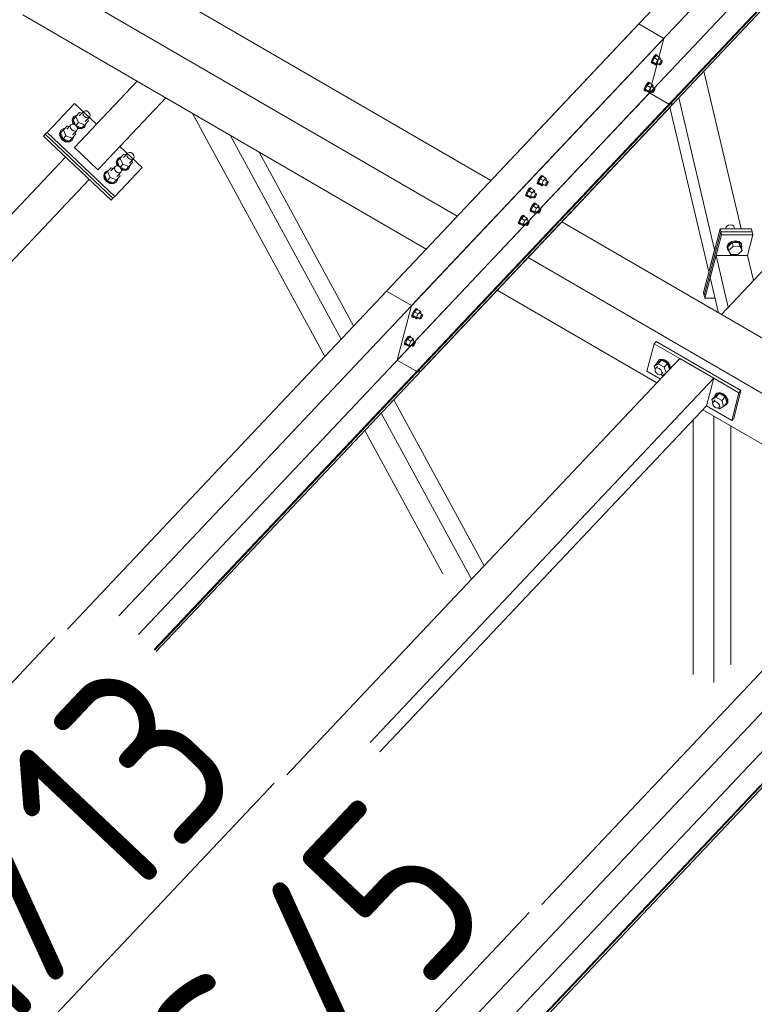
# Model space of a CAD drawing. Header units: millimetres. Extents: x -681 to 506, y -45 to 794.
# Tile 223 of 256: x -56 to -36, y 634 to 661. Entities that reach past the tile are written whole.
import ezdxf

# ---------------------------------------------------------------- set-up
doc = ezdxf.new("R2010")
doc.units = ezdxf.units.MM
doc.header["$LTSCALE"] = 0.6
doc.linetypes.add('XKITLINE00', pattern=[0])
for name, color, linetype, lineweight in [('Bolt', 7, 'Continuous', 0), ('Part', 2, 'Continuous', 0), ('PartMark', 3, 'Continuous', 0)]:
    doc.layers.add(name, color=color, linetype=linetype, lineweight=lineweight)
doc.styles.add('ISOCPEUR', font='ISOCPEUR.TTF')

msp = doc.modelspace()

# ---------------------------------------------------------------- linework, layer by layer
at = {"layer": 'Bolt', "color": 3, "linetype": 'XKITLINE00', "lineweight": 0}
for p, q in [((-38.483, 659.503), (-38.48, 659.539)), ((-38.483, 659.503), (-38.46, 659.49)), ((-38.459, 659.594), (-38.48, 659.539)), ((-38.46, 659.49), (-38.457, 659.525)), ((-38.443, 659.483), (-38.46, 659.49)), ((-38.425, 659.654), (-38.459, 659.594)), ((-38.457, 659.525), (-38.436, 659.58)), ((-38.401, 659.637), (-38.451, 659.532)), ((-38.358, 659.478), (-38.451, 659.532)), ((-38.451, 659.532), (-38.438, 659.493)), ((-38.434, 659.491), (-38.443, 659.483)), ((-38.438, 659.493), (-38.345, 659.439)), ((-38.436, 659.58), (-38.402, 659.64)), ((-38.387, 659.703), (-38.425, 659.654)), ((-38.402, 659.64), (-38.364, 659.689)), ((-38.338, 659.704), (-38.401, 659.637)), ((-38.308, 659.583), (-38.401, 659.637)), ((-38.356, 659.727), (-38.387, 659.703)), ((-38.364, 659.689), (-38.333, 659.714)), ((-38.358, 659.478), (-38.308, 659.583)), ((-38.339, 659.721), (-38.356, 659.727)), ((-38.339, 659.721), (-38.316, 659.707)), ((-38.338, 659.704), (-38.245, 659.65)), ((-38.333, 659.714), (-38.316, 659.707)), ((-38.331, 659.49), (-38.257, 659.447)), ((-38.316, 659.707), (-38.317, 659.692)), ((-38.245, 659.65), (-38.308, 659.583)), ((-38.259, 659.599), (-38.185, 659.556)), ((-38.255, 659.465), (-38.245, 659.492)), ((-38.232, 659.612), (-38.245, 659.65)), ((-38.245, 659.492), (-38.228, 659.522)), ((-38.242, 659.589), (-38.232, 659.612)), ((-38.214, 659.481), (-38.233, 659.456)), ((-38.228, 659.522), (-38.209, 659.547)), ((-38.197, 659.511), (-38.214, 659.481)), ((-38.209, 659.547), (-38.193, 659.559)), ((-38.186, 659.538), (-38.197, 659.511)), ((-38.193, 659.559), (-38.185, 659.556)), ((-38.185, 659.556), (-38.186, 659.538)), ((-38.358, 659.478), (-38.345, 659.439)), ((-38.345, 659.439), (-38.309, 659.478)), ((-38.257, 659.447), (-38.255, 659.465)), ((-38.248, 659.444), (-38.257, 659.447)), ((-38.233, 659.456), (-38.248, 659.444)), ((-38.585, 658.947), (-38.623, 658.898)), ((-38.535, 658.948), (-38.598, 658.881)), ((-38.554, 658.972), (-38.585, 658.947)), ((-38.562, 658.934), (-38.53, 658.958)), ((-38.537, 658.965), (-38.554, 658.972)), ((-38.537, 658.965), (-38.514, 658.952)), ((-38.535, 658.948), (-38.442, 658.894)), ((-38.53, 658.958), (-38.514, 658.952)), ((-38.514, 658.952), (-38.515, 658.937)), ((-38.68, 658.748), (-38.678, 658.783)), ((-38.68, 658.748), (-38.657, 658.734)), ((-38.657, 658.838), (-38.678, 658.783)), ((-38.623, 658.898), (-38.657, 658.838)), ((-38.657, 658.734), (-38.655, 658.77)), ((-38.641, 658.728), (-38.657, 658.734)), ((-38.655, 658.77), (-38.633, 658.825)), ((-38.598, 658.881), (-38.649, 658.776)), ((-38.556, 658.722), (-38.649, 658.776)), ((-38.649, 658.776), (-38.636, 658.738)), ((-38.631, 658.735), (-38.641, 658.728)), ((-38.636, 658.738), (-38.543, 658.684)), ((-38.633, 658.825), (-38.599, 658.885)), ((-38.599, 658.885), (-38.562, 658.934)), ((-38.505, 658.827), (-38.598, 658.881)), ((-38.556, 658.722), (-38.505, 658.827)), ((-38.556, 658.722), (-38.543, 658.684)), ((-38.543, 658.684), (-38.507, 658.722)), ((-38.528, 658.735), (-38.454, 658.692)), ((-38.442, 658.894), (-38.505, 658.827)), ((-38.457, 658.844), (-38.382, 658.8)), ((-38.454, 658.692), (-38.453, 658.709)), ((-38.446, 658.688), (-38.454, 658.692)), ((-38.453, 658.709), (-38.442, 658.737)), ((-38.43, 658.701), (-38.446, 658.688)), ((-38.429, 658.856), (-38.442, 658.894)), ((-38.442, 658.737), (-38.425, 658.767)), ((-38.44, 658.834), (-38.429, 658.856)), ((-38.411, 658.725), (-38.43, 658.701)), ((-38.425, 658.767), (-38.406, 658.791)), ((-38.394, 658.755), (-38.411, 658.725)), ((-38.406, 658.791), (-38.391, 658.804)), ((-38.384, 658.783), (-38.394, 658.755)), ((-38.391, 658.804), (-38.382, 658.8)), ((-38.382, 658.8), (-38.384, 658.783)), ((-54.161, 658.138), (-54.261, 658.032)), ((-54.17, 658.047), (-54.056, 658.169)), ((-54.104, 658.117), (-54.161, 658.138)), ((-54.074, 658.128), (-54.056, 658.169)), ((-54.056, 658.169), (-54.016, 658.189)), ((-54.016, 658.189), (-53.965, 658.183)), ((-53.965, 658.183), (-53.917, 658.153)), ((-53.917, 658.153), (-53.884, 658.107)), ((-54.334, 658.011), (-54.367, 657.936)), ((-54.367, 657.936), (-54.352, 657.843)), ((-54.352, 657.952), (-54.319, 658.027)), ((-54.337, 657.859), (-54.352, 657.952)), ((-54.341, 657.948), (-54.261, 658.032)), ((-54.276, 657.795), (-54.341, 657.948)), ((-54.334, 658.011), (-54.319, 658.027)), ((-54.319, 658.027), (-54.246, 658.065)), ((-54.263, 657.787), (-54.189, 657.865)), ((-54.261, 658.032), (-54.189, 657.865)), ((-54.246, 658.065), (-54.232, 658.063)), ((-54.189, 657.865), (-54.018, 657.803)), ((-54.065, 658.078), (-54.074, 658.128)), ((-54.032, 658.031), (-54.065, 658.078)), ((-53.984, 658.001), (-54.032, 658.031)), ((-54.018, 657.803), (-53.919, 657.909)), ((-54.009, 657.894), (-53.894, 658.016)), ((-53.934, 657.996), (-53.984, 658.001)), ((-53.919, 657.909), (-53.942, 657.965)), ((-53.894, 658.016), (-53.934, 657.996)), ((-53.876, 658.057), (-53.894, 658.016)), ((-53.884, 658.107), (-53.876, 658.057)), ((-54.68, 657.645), (-54.713, 657.57)), ((-54.698, 657.585), (-54.665, 657.661)), ((-54.687, 657.581), (-54.607, 657.666)), ((-54.68, 657.645), (-54.665, 657.661)), ((-54.665, 657.661), (-54.592, 657.698)), ((-54.507, 657.772), (-54.607, 657.666)), ((-54.607, 657.666), (-54.535, 657.499)), ((-54.592, 657.698), (-54.577, 657.697)), ((-54.516, 657.681), (-54.401, 657.802)), ((-54.45, 657.751), (-54.507, 657.772)), ((-54.419, 657.762), (-54.401, 657.802)), ((-54.411, 657.711), (-54.419, 657.762)), ((-54.378, 657.665), (-54.411, 657.711)), ((-54.401, 657.802), (-54.362, 657.823)), ((-54.33, 657.635), (-54.378, 657.665)), ((-54.362, 657.823), (-54.311, 657.817)), ((-54.355, 657.528), (-54.24, 657.65)), ((-54.352, 657.843), (-54.335, 657.82)), ((-54.304, 657.813), (-54.337, 657.859)), ((-54.279, 657.629), (-54.33, 657.635)), ((-54.311, 657.817), (-54.263, 657.787)), ((-54.264, 657.543), (-54.288, 657.599)), ((-54.24, 657.65), (-54.279, 657.629)), ((-54.263, 657.787), (-54.23, 657.741)), ((-54.254, 657.775), (-54.098, 657.719)), ((-54.222, 657.69), (-54.24, 657.65)), ((-54.235, 657.747), (-54.187, 657.718)), ((-54.23, 657.741), (-54.222, 657.69)), ((-54.226, 657.717), (-54.202, 657.702)), ((-54.202, 657.702), (-54.108, 657.691)), ((-54.093, 657.707), (-54.187, 657.718)), ((-54.108, 657.691), (-54.035, 657.729)), ((-54.098, 657.719), (-54.018, 657.803)), ((-54.02, 657.745), (-54.093, 657.707)), ((-54.035, 657.729), (-54.02, 657.745)), ((-53.987, 657.82), (-54.02, 657.745)), ((-53.989, 657.834), (-53.987, 657.82)), ((-54.713, 657.57), (-54.698, 657.477)), ((-54.683, 657.492), (-54.698, 657.585)), ((-54.698, 657.477), (-54.637, 657.391)), ((-54.615, 657.414), (-54.687, 657.581)), ((-54.622, 657.407), (-54.683, 657.492)), ((-54.637, 657.391), (-54.548, 657.335)), ((-54.533, 657.351), (-54.622, 657.407)), ((-54.535, 657.499), (-54.615, 657.414)), ((-54.615, 657.414), (-54.444, 657.352)), ((-54.548, 657.335), (-54.454, 657.325)), ((-54.535, 657.499), (-54.364, 657.437)), ((-54.439, 657.341), (-54.533, 657.351)), ((-54.454, 657.325), (-54.381, 657.363)), ((-54.444, 657.352), (-54.364, 657.437)), ((-54.366, 657.379), (-54.439, 657.341)), ((-54.381, 657.363), (-54.366, 657.379)), ((-54.333, 657.454), (-54.366, 657.379)), ((-54.364, 657.437), (-54.264, 657.543)), ((-54.335, 657.468), (-54.333, 657.454)), ((-53.122, 656.867), (-53.155, 656.792)), ((-53.155, 656.792), (-53.14, 656.699)), ((-53.141, 656.808), (-53.107, 656.883)), ((-53.125, 656.715), (-53.141, 656.808)), ((-53.129, 656.803), (-53.049, 656.888)), ((-53.064, 656.651), (-53.129, 656.803)), ((-53.122, 656.867), (-53.107, 656.883)), ((-53.107, 656.883), (-53.034, 656.92)), ((-52.949, 656.994), (-53.049, 656.888)), ((-53.049, 656.888), (-52.978, 656.721)), ((-53.034, 656.92), (-53.02, 656.919)), ((-52.959, 656.903), (-52.844, 657.024)), ((-52.892, 656.973), (-52.949, 656.994)), ((-52.862, 656.984), (-52.844, 657.024)), ((-52.853, 656.933), (-52.862, 656.984)), ((-52.821, 656.887), (-52.853, 656.933)), ((-52.844, 657.024), (-52.804, 657.045)), ((-52.772, 656.857), (-52.821, 656.887)), ((-52.804, 657.045), (-52.753, 657.039)), ((-52.797, 656.75), (-52.682, 656.872)), ((-52.722, 656.852), (-52.772, 656.857)), ((-52.753, 657.039), (-52.705, 657.009)), ((-52.707, 656.765), (-52.73, 656.821)), ((-52.682, 656.872), (-52.722, 656.852)), ((-52.705, 657.009), (-52.673, 656.963)), ((-52.664, 656.913), (-52.682, 656.872)), ((-52.673, 656.963), (-52.664, 656.913)), ((-53.486, 656.441), (-53.453, 656.517)), ((-53.475, 656.437), (-53.395, 656.522)), ((-53.468, 656.501), (-53.453, 656.517)), ((-53.453, 656.517), (-53.38, 656.554)), ((-53.295, 656.627), (-53.395, 656.522)), ((-53.395, 656.522), (-53.323, 656.354)), ((-53.38, 656.554), (-53.366, 656.553)), ((-53.304, 656.536), (-53.19, 656.658)), ((-53.238, 656.607), (-53.295, 656.627)), ((-53.208, 656.617), (-53.19, 656.658)), ((-53.199, 656.567), (-53.208, 656.617)), ((-53.166, 656.521), (-53.199, 656.567)), ((-53.19, 656.658), (-53.15, 656.678)), ((-53.118, 656.491), (-53.166, 656.521)), ((-53.15, 656.678), (-53.099, 656.673)), ((-53.14, 656.699), (-53.123, 656.675)), ((-53.092, 656.669), (-53.125, 656.715)), ((-53.099, 656.673), (-53.051, 656.643)), ((-53.051, 656.643), (-52.978, 656.721)), ((-53.051, 656.643), (-53.018, 656.597)), ((-53.042, 656.631), (-52.886, 656.574)), ((-53.01, 656.546), (-53.028, 656.505)), ((-53.023, 656.603), (-52.975, 656.573)), ((-53.018, 656.597), (-53.01, 656.546)), ((-53.014, 656.573), (-52.99, 656.558)), ((-52.99, 656.558), (-52.897, 656.547)), ((-52.978, 656.721), (-52.807, 656.659)), ((-52.882, 656.563), (-52.975, 656.573)), ((-52.897, 656.547), (-52.823, 656.585)), ((-52.886, 656.574), (-52.807, 656.659)), ((-52.808, 656.601), (-52.882, 656.563)), ((-52.823, 656.585), (-52.808, 656.601)), ((-52.775, 656.676), (-52.808, 656.601)), ((-52.807, 656.659), (-52.707, 656.765)), ((-52.777, 656.69), (-52.775, 656.676)), ((-53.468, 656.501), (-53.501, 656.425)), ((-53.501, 656.425), (-53.486, 656.332)), ((-53.471, 656.348), (-53.486, 656.441)), ((-53.486, 656.332), (-53.425, 656.247)), ((-53.403, 656.27), (-53.475, 656.437)), ((-53.41, 656.262), (-53.471, 656.348)), ((-53.425, 656.247), (-53.336, 656.191)), ((-53.321, 656.207), (-53.41, 656.262)), ((-53.323, 656.354), (-53.403, 656.27)), ((-53.403, 656.27), (-53.232, 656.208)), ((-53.323, 656.354), (-53.152, 656.293)), ((-53.232, 656.208), (-53.152, 656.293)), ((-53.121, 656.31), (-53.154, 656.234)), ((-53.152, 656.293), (-53.053, 656.399)), ((-53.143, 656.384), (-53.028, 656.505)), ((-53.123, 656.324), (-53.121, 656.31)), ((-53.068, 656.485), (-53.118, 656.491)), ((-53.053, 656.399), (-53.076, 656.454)), ((-53.028, 656.505), (-53.068, 656.485)), ((-41.586, 656.282), (-41.607, 656.226)), ((-41.552, 656.342), (-41.586, 656.282)), ((-41.584, 656.213), (-41.563, 656.268)), ((-41.528, 656.324), (-41.578, 656.219)), ((-41.563, 656.268), (-41.529, 656.328)), ((-41.515, 656.39), (-41.552, 656.342)), ((-41.529, 656.328), (-41.491, 656.377)), ((-41.465, 656.391), (-41.528, 656.324)), ((-41.435, 656.271), (-41.528, 656.324)), ((-41.483, 656.415), (-41.515, 656.39)), ((-41.491, 656.377), (-41.46, 656.401)), ((-41.485, 656.165), (-41.435, 656.271)), ((-41.466, 656.408), (-41.483, 656.415)), ((-41.466, 656.408), (-41.443, 656.395)), ((-41.465, 656.391), (-41.372, 656.337)), ((-41.46, 656.401), (-41.443, 656.395)), ((-41.443, 656.395), (-41.444, 656.38)), ((-41.372, 656.337), (-41.435, 656.271)), ((-41.386, 656.287), (-41.312, 656.243)), ((-41.359, 656.299), (-41.372, 656.337)), ((-41.37, 656.277), (-41.359, 656.299)), ((-41.336, 656.234), (-41.32, 656.247)), ((-41.32, 656.247), (-41.312, 656.243)), ((-41.312, 656.243), (-41.313, 656.226)), ((-53.336, 656.191), (-53.242, 656.181)), ((-53.227, 656.197), (-53.321, 656.207)), ((-53.242, 656.181), (-53.169, 656.218)), ((-53.154, 656.234), (-53.227, 656.197)), ((-53.169, 656.218), (-53.154, 656.234)), ((-41.869, 656.006), (-41.903, 655.946)), ((-41.845, 655.989), (-41.895, 655.883)), ((-41.88, 655.932), (-41.846, 655.992)), ((-41.832, 656.054), (-41.869, 656.006)), ((-41.846, 655.992), (-41.808, 656.041)), ((-41.782, 656.056), (-41.845, 655.989)), ((-41.752, 655.935), (-41.845, 655.989)), ((-41.8, 656.079), (-41.832, 656.054)), ((-41.808, 656.041), (-41.777, 656.065)), ((-41.784, 656.073), (-41.8, 656.079)), ((-41.784, 656.073), (-41.76, 656.059)), ((-41.782, 656.056), (-41.689, 656.002)), ((-41.777, 656.065), (-41.76, 656.059)), ((-41.76, 656.059), (-41.761, 656.044)), ((-41.689, 656.002), (-41.752, 655.935)), ((-41.676, 655.963), (-41.689, 656.002)), ((-41.61, 656.191), (-41.607, 656.226)), ((-41.61, 656.191), (-41.587, 656.177)), ((-41.587, 656.177), (-41.584, 656.213)), ((-41.57, 656.171), (-41.587, 656.177)), ((-41.485, 656.165), (-41.578, 656.219)), ((-41.578, 656.219), (-41.565, 656.181)), ((-41.561, 656.178), (-41.57, 656.171)), ((-41.565, 656.181), (-41.472, 656.127)), ((-41.485, 656.165), (-41.472, 656.127)), ((-41.472, 656.127), (-41.436, 656.165)), ((-41.458, 656.178), (-41.384, 656.135)), ((-41.384, 656.135), (-41.382, 656.152)), ((-41.375, 656.131), (-41.384, 656.135)), ((-41.382, 656.152), (-41.372, 656.18)), ((-41.36, 656.144), (-41.375, 656.131)), ((-41.372, 656.18), (-41.355, 656.21)), ((-41.341, 656.168), (-41.36, 656.144)), ((-41.355, 656.21), (-41.336, 656.234)), ((-41.324, 656.198), (-41.341, 656.168)), ((-41.313, 656.226), (-41.324, 656.198)), ((-41.927, 655.855), (-41.924, 655.891)), ((-41.927, 655.855), (-41.904, 655.842)), ((-41.903, 655.946), (-41.924, 655.891)), ((-41.904, 655.842), (-41.901, 655.877)), ((-41.887, 655.835), (-41.904, 655.842)), ((-41.901, 655.877), (-41.88, 655.932)), ((-41.802, 655.829), (-41.895, 655.883)), ((-41.895, 655.883), (-41.882, 655.845)), ((-41.878, 655.842), (-41.887, 655.835)), ((-41.882, 655.845), (-41.789, 655.791)), ((-41.802, 655.829), (-41.752, 655.935)), ((-41.802, 655.829), (-41.789, 655.791)), ((-41.789, 655.791), (-41.753, 655.829)), ((-41.775, 655.842), (-41.701, 655.799)), ((-41.703, 655.951), (-41.629, 655.908)), ((-41.701, 655.799), (-41.699, 655.817)), ((-41.692, 655.796), (-41.701, 655.799)), ((-41.699, 655.817), (-41.689, 655.844)), ((-41.677, 655.808), (-41.692, 655.796)), ((-41.689, 655.844), (-41.672, 655.874)), ((-41.687, 655.941), (-41.676, 655.963)), ((-41.658, 655.832), (-41.677, 655.808)), ((-41.672, 655.874), (-41.653, 655.899)), ((-41.641, 655.862), (-41.658, 655.832)), ((-41.653, 655.899), (-41.637, 655.911)), ((-41.63, 655.89), (-41.641, 655.862)), ((-41.637, 655.911), (-41.629, 655.908)), ((-41.629, 655.908), (-41.63, 655.89)), ((-41.807, 655.435), (-41.805, 655.471)), ((-41.807, 655.435), (-41.784, 655.422)), ((-41.784, 655.526), (-41.805, 655.471)), ((-41.75, 655.586), (-41.784, 655.526)), ((-41.784, 655.422), (-41.782, 655.457)), ((-41.782, 655.457), (-41.761, 655.513)), ((-41.725, 655.569), (-41.776, 655.464)), ((-41.683, 655.41), (-41.776, 655.464)), ((-41.776, 655.464), (-41.763, 655.425)), ((-41.761, 655.513), (-41.727, 655.573)), ((-41.712, 655.635), (-41.75, 655.586)), ((-41.727, 655.573), (-41.689, 655.621)), ((-41.662, 655.636), (-41.725, 655.569)), ((-41.632, 655.515), (-41.725, 655.569)), ((-41.681, 655.659), (-41.712, 655.635)), ((-41.689, 655.621), (-41.657, 655.646)), ((-41.683, 655.41), (-41.632, 655.515)), ((-41.664, 655.653), (-41.681, 655.659)), ((-41.664, 655.653), (-41.641, 655.639)), ((-41.662, 655.636), (-41.569, 655.582)), ((-41.657, 655.646), (-41.641, 655.639)), ((-41.641, 655.639), (-41.642, 655.624)), ((-41.569, 655.582), (-41.632, 655.515)), ((-41.584, 655.531), (-41.509, 655.488)), ((-41.556, 655.544), (-41.569, 655.582)), ((-41.569, 655.424), (-41.552, 655.454)), ((-41.567, 655.521), (-41.556, 655.544)), ((-41.552, 655.454), (-41.533, 655.479)), ((-41.521, 655.443), (-41.538, 655.413)), ((-41.533, 655.479), (-41.518, 655.491)), ((-41.511, 655.47), (-41.521, 655.443)), ((-41.518, 655.491), (-41.509, 655.488)), ((-41.509, 655.488), (-41.511, 655.47)), ((-42.101, 655.19), (-42.122, 655.135)), ((-42.067, 655.25), (-42.101, 655.19)), ((-42.099, 655.122), (-42.078, 655.177)), ((-42.042, 655.233), (-42.093, 655.128)), ((-42.078, 655.177), (-42.044, 655.237)), ((-42.029, 655.299), (-42.067, 655.25)), ((-42.044, 655.237), (-42.006, 655.285)), ((-41.979, 655.3), (-42.042, 655.233)), ((-41.949, 655.179), (-42.042, 655.233)), ((-41.998, 655.323), (-42.029, 655.299)), ((-42.006, 655.285), (-41.974, 655.31)), ((-42, 655.074), (-41.949, 655.179)), ((-41.981, 655.317), (-41.998, 655.323)), ((-41.981, 655.317), (-41.958, 655.304)), ((-41.979, 655.3), (-41.886, 655.246)), ((-41.974, 655.31), (-41.958, 655.304)), ((-41.958, 655.304), (-41.959, 655.288)), ((-41.886, 655.246), (-41.949, 655.179)), ((-41.901, 655.195), (-41.826, 655.152)), ((-41.873, 655.208), (-41.886, 655.246)), ((-41.884, 655.186), (-41.873, 655.208)), ((-41.768, 655.415), (-41.784, 655.422)), ((-41.758, 655.423), (-41.768, 655.415)), ((-41.763, 655.425), (-41.67, 655.371)), ((-41.683, 655.41), (-41.67, 655.371)), ((-41.67, 655.371), (-41.634, 655.41)), ((-41.655, 655.422), (-41.581, 655.379)), ((-41.581, 655.379), (-41.58, 655.397)), ((-41.573, 655.376), (-41.581, 655.379)), ((-41.58, 655.397), (-41.569, 655.424)), ((-41.557, 655.388), (-41.573, 655.376)), ((-41.538, 655.413), (-41.557, 655.388)), ((-42.124, 655.1), (-42.122, 655.135)), ((-42.124, 655.1), (-42.101, 655.086)), ((-42.101, 655.086), (-42.099, 655.122)), ((-42.085, 655.08), (-42.101, 655.086)), ((-42, 655.074), (-42.093, 655.128)), ((-42.093, 655.128), (-42.08, 655.09)), ((-42.075, 655.087), (-42.085, 655.08)), ((-42.08, 655.09), (-41.987, 655.036)), ((-42, 655.074), (-41.987, 655.036)), ((-41.987, 655.036), (-41.951, 655.074)), ((-41.972, 655.086), (-41.898, 655.043)), ((-41.898, 655.043), (-41.897, 655.061)), ((-41.89, 655.04), (-41.898, 655.043)), ((-41.897, 655.061), (-41.886, 655.089)), ((-41.874, 655.052), (-41.89, 655.04)), ((-41.886, 655.089), (-41.869, 655.119)), ((-41.855, 655.077), (-41.874, 655.052)), ((-41.869, 655.119), (-41.85, 655.143)), ((-41.838, 655.107), (-41.855, 655.077)), ((-41.85, 655.143), (-41.835, 655.155)), ((-41.828, 655.134), (-41.838, 655.107)), ((-41.835, 655.155), (-41.826, 655.152)), ((-41.826, 655.152), (-41.828, 655.134)), ((-36.408, 655.026), (-36.433, 654.988)), ((-36.433, 654.988), (-36.428, 654.95)), ((-36.427, 654.947), (-36.428, 654.95)), ((-36.362, 655.054), (-36.408, 655.026)), ((-36.305, 655.064), (-36.362, 655.054)), ((-36.254, 655.055), (-36.305, 655.064)), ((-36.222, 655.027), (-36.254, 655.055)), ((-36.203, 654.949), (-36.222, 655.027)), ((-36.169, 654.623), (-36.273, 654.604)), ((-36.074, 654.605), (-36.169, 654.623)), ((-36.36, 654.552), (-36.405, 654.482)), ((-36.405, 654.482), (-36.396, 654.413)), ((-36.399, 654.458), (-36.354, 654.528)), ((-36.39, 654.388), (-36.399, 654.458)), ((-36.39, 654.388), (-36.396, 654.413)), ((-36.364, 654.366), (-36.39, 654.388)), ((-36.263, 654.572), (-36.386, 654.458)), ((-36.386, 654.458), (-36.362, 654.356)), ((-36.362, 654.356), (-36.239, 654.47)), ((-36.299, 654.243), (-36.362, 654.356)), ((-36.273, 654.604), (-36.36, 654.552)), ((-36.354, 654.528), (-36.268, 654.58)), ((-36.268, 654.58), (-36.163, 654.599)), ((-36.077, 654.573), (-36.263, 654.572)), ((-36.263, 654.572), (-36.239, 654.47)), ((-36.239, 654.47), (-36.053, 654.471)), ((-36.163, 654.599), (-36.069, 654.581)), ((-35.989, 654.359), (-36.112, 654.245)), ((-36.013, 654.46), (-36.077, 654.573)), ((-36.077, 654.573), (-36.053, 654.471)), ((-36.015, 654.555), (-36.074, 654.605)), ((-36.069, 654.581), (-36.009, 654.53)), ((-36.053, 654.471), (-35.989, 654.359)), ((-36.009, 654.53), (-36.015, 654.555)), ((-36.013, 654.46), (-35.989, 654.359)), ((-36.01, 654.446), (-36.001, 654.461)), ((-36.009, 654.53), (-36.001, 654.461)), ((-36.112, 654.245), (-36.299, 654.243)), ((-44.959, 652.742), (-44.996, 652.693)), ((-44.909, 652.743), (-44.972, 652.676)), ((-44.927, 652.767), (-44.959, 652.742)), ((-44.935, 652.729), (-44.904, 652.753)), ((-44.911, 652.76), (-44.927, 652.767)), ((-44.911, 652.76), (-44.887, 652.747)), ((-44.909, 652.743), (-44.816, 652.689)), ((-44.904, 652.753), (-44.887, 652.747)), ((-44.887, 652.747), (-44.888, 652.731)), ((-45.054, 652.543), (-45.051, 652.578)), ((-45.054, 652.543), (-45.031, 652.529)), ((-45.03, 652.633), (-45.051, 652.578)), ((-45.031, 652.529), (-45.028, 652.565)), ((-45.014, 652.523), (-45.031, 652.529)), ((-44.996, 652.693), (-45.03, 652.633)), ((-45.028, 652.565), (-45.007, 652.62)), ((-44.972, 652.676), (-45.022, 652.571)), ((-44.929, 652.517), (-45.022, 652.571)), ((-45.022, 652.571), (-45.009, 652.533)), ((-45.005, 652.53), (-45.014, 652.523)), ((-45.009, 652.533), (-44.917, 652.479)), ((-45.007, 652.62), (-44.973, 652.68)), ((-44.973, 652.68), (-44.935, 652.729)), ((-44.879, 652.622), (-44.972, 652.676)), ((-44.929, 652.517), (-44.879, 652.622)), ((-44.929, 652.517), (-44.917, 652.479)), ((-44.917, 652.479), (-44.88, 652.517)), ((-44.902, 652.53), (-44.828, 652.486)), ((-44.816, 652.689), (-44.879, 652.622)), ((-44.83, 652.638), (-44.756, 652.595)), ((-44.828, 652.486), (-44.826, 652.504)), ((-44.819, 652.483), (-44.828, 652.486)), ((-44.826, 652.504), (-44.816, 652.532)), ((-44.804, 652.495), (-44.819, 652.483)), ((-44.803, 652.651), (-44.816, 652.689)), ((-44.816, 652.532), (-44.799, 652.562)), ((-44.814, 652.629), (-44.803, 652.651)), ((-44.785, 652.52), (-44.804, 652.495)), ((-44.799, 652.562), (-44.78, 652.586)), ((-44.768, 652.55), (-44.785, 652.52)), ((-44.78, 652.586), (-44.764, 652.598)), ((-44.757, 652.577), (-44.768, 652.55)), ((-44.764, 652.598), (-44.756, 652.595)), ((-44.756, 652.595), (-44.757, 652.577)), ((-45.194, 651.938), (-45.228, 651.878)), ((-45.169, 651.921), (-45.22, 651.815)), ((-45.205, 651.864), (-45.171, 651.924)), ((-45.156, 651.987), (-45.194, 651.938)), ((-45.171, 651.924), (-45.133, 651.973)), ((-45.106, 651.988), (-45.169, 651.921)), ((-45.077, 651.867), (-45.169, 651.921)), ((-45.125, 652.011), (-45.156, 651.987)), ((-45.133, 651.973), (-45.101, 651.998)), ((-45.108, 652.005), (-45.125, 652.011)), ((-45.108, 652.005), (-45.085, 651.991)), ((-45.106, 651.988), (-45.013, 651.934)), ((-45.101, 651.998), (-45.085, 651.991)), ((-45.085, 651.991), (-45.086, 651.976)), ((-45.013, 651.934), (-45.077, 651.867)), ((-45, 651.895), (-45.013, 651.934)), ((-45.252, 651.787), (-45.249, 651.823)), ((-45.252, 651.787), (-45.228, 651.774)), ((-45.228, 651.878), (-45.249, 651.823)), ((-45.228, 651.774), (-45.226, 651.809)), ((-45.212, 651.767), (-45.228, 651.774)), ((-45.226, 651.809), (-45.205, 651.864)), ((-45.127, 651.761), (-45.22, 651.815)), ((-45.22, 651.815), (-45.207, 651.777)), ((-45.202, 651.774), (-45.212, 651.767)), ((-45.207, 651.777), (-45.114, 651.723)), ((-45.127, 651.761), (-45.077, 651.867)), ((-45.127, 651.761), (-45.114, 651.723)), ((-45.114, 651.723), (-45.078, 651.761)), ((-45.1, 651.774), (-45.025, 651.731)), ((-45.028, 651.883), (-44.953, 651.84)), ((-45.025, 651.731), (-45.024, 651.749)), ((-45.017, 651.728), (-45.025, 651.731)), ((-45.024, 651.749), (-45.013, 651.776)), ((-45.001, 651.74), (-45.017, 651.728)), ((-45.013, 651.776), (-44.996, 651.806)), ((-45.011, 651.873), (-45, 651.895)), ((-44.982, 651.764), (-45.001, 651.74)), ((-44.996, 651.806), (-44.977, 651.831)), ((-44.965, 651.794), (-44.982, 651.764)), ((-44.977, 651.831), (-44.962, 651.843)), ((-44.955, 651.822), (-44.965, 651.794)), ((-44.962, 651.843), (-44.953, 651.84)), ((-44.953, 651.84), (-44.955, 651.822)), ((-38.4, 651.186), (-38.308, 651.283)), ((-38.4, 651.186), (-38.29, 651.252)), ((-38.374, 651.103), (-38.4, 651.186)), ((-38.378, 651.097), (-38.356, 651.128)), ((-38.356, 651.128), (-38.31, 651.177)), ((-38.356, 651.128), (-38.315, 651.136)), ((-38.319, 651.29), (-38.278, 651.346)), ((-38.318, 651.273), (-38.319, 651.29)), ((-38.315, 651.136), (-38.266, 651.119)), ((-38.198, 651.35), (-38.308, 651.283)), ((-38.29, 651.252), (-38.198, 651.35)), ((-38.29, 651.252), (-38.129, 651.159)), ((-38.278, 651.346), (-38.26, 651.364)), ((-38.278, 651.346), (-38.201, 651.361)), ((-38.266, 651.119), (-38.222, 651.082)), ((-38.184, 651.379), (-38.26, 651.364)), ((-38.201, 651.361), (-38.11, 651.33)), ((-38.037, 651.256), (-38.198, 651.35)), ((-38.093, 651.348), (-38.184, 651.379)), ((-38.129, 651.159), (-38.037, 651.256)), ((-38.078, 650.999), (-38.129, 651.159)), ((-38.11, 651.33), (-38.029, 651.261)), ((-38.012, 651.279), (-38.093, 651.348)), ((-37.986, 651.096), (-38.037, 651.256)), ((-38.029, 651.261), (-37.98, 651.173)), ((-37.963, 651.192), (-38.012, 651.279)), ((-37.98, 651.173), (-37.976, 651.101)), ((-37.958, 651.12), (-37.963, 651.192)), ((-38.376, 651.052), (-38.378, 651.097)), ((-38.349, 651.005), (-38.376, 651.052)), ((-38.305, 650.968), (-38.349, 651.005)), ((-38.256, 650.951), (-38.305, 650.968)), ((-38.215, 650.959), (-38.256, 650.951)), ((-38.229, 650.956), (-38.188, 650.932)), ((-38.222, 651.082), (-38.195, 651.034)), ((-38.215, 650.959), (-38.169, 651.008)), ((-38.192, 650.989), (-38.215, 650.959)), ((-38.195, 651.034), (-38.192, 650.989)), ((-38.188, 650.932), (-38.078, 650.999)), ((-38.078, 650.999), (-37.986, 651.096)), ((-38.052, 651.027), (-38.045, 651.028)), ((-36.821, 650.269), (-36.728, 650.366)), ((-36.821, 650.269), (-36.711, 650.335)), ((-36.739, 650.373), (-36.698, 650.429)), ((-36.738, 650.356), (-36.739, 650.373)), ((-36.618, 650.433), (-36.728, 650.366)), ((-36.711, 650.335), (-36.618, 650.433)), ((-36.711, 650.335), (-36.55, 650.242)), ((-36.698, 650.429), (-36.681, 650.448)), ((-36.698, 650.429), (-36.622, 650.444)), ((-36.604, 650.462), (-36.681, 650.448)), ((-36.622, 650.444), (-36.531, 650.413)), ((-36.457, 650.34), (-36.618, 650.433)), ((-36.514, 650.431), (-36.604, 650.462)), ((-36.55, 650.242), (-36.457, 650.34)), ((-36.531, 650.413), (-36.45, 650.344)), ((-36.433, 650.362), (-36.514, 650.431)), ((-36.407, 650.179), (-36.457, 650.34)), ((-36.45, 650.344), (-36.4, 650.256)), ((-36.383, 650.275), (-36.433, 650.362)), ((-36.794, 650.186), (-36.821, 650.269)), ((-36.799, 650.18), (-36.776, 650.211)), ((-36.796, 650.135), (-36.799, 650.18)), ((-36.769, 650.088), (-36.796, 650.135)), ((-36.776, 650.211), (-36.73, 650.26)), ((-36.776, 650.211), (-36.735, 650.219)), ((-36.726, 650.051), (-36.769, 650.088)), ((-36.735, 650.219), (-36.686, 650.202)), ((-36.676, 650.034), (-36.726, 650.051)), ((-36.686, 650.202), (-36.642, 650.165)), ((-36.635, 650.042), (-36.676, 650.034)), ((-36.65, 650.039), (-36.609, 650.015)), ((-36.642, 650.165), (-36.615, 650.117)), ((-36.635, 650.042), (-36.589, 650.091)), ((-36.613, 650.072), (-36.635, 650.042)), ((-36.615, 650.117), (-36.613, 650.072)), ((-36.609, 650.015), (-36.499, 650.082)), ((-36.499, 650.082), (-36.55, 650.242)), ((-36.499, 650.082), (-36.407, 650.179)), ((-36.437, 650.117), (-36.472, 650.11)), ((-36.396, 650.173), (-36.437, 650.117)), ((-36.437, 650.117), (-36.42, 650.135)), ((-36.42, 650.135), (-36.378, 650.191)), ((-36.4, 650.256), (-36.396, 650.173)), ((-36.378, 650.191), (-36.383, 650.275))]:
    msp.add_line(p, q, dxfattribs=at)
at = {"layer": 'Part', "color": 2, "linetype": 'XKITLINE00', "lineweight": 0}
for p, q in [((-31.143, 668.711), (-45.744, 653.245)), ((-45.056, 652.846), (-30.731, 668.021)), ((-30.191, 667.511), (-45.448, 651.35)), ((-44.857, 650.99), (-29.699, 667.047)), ((-29.755, 667.1), (-44.846, 651.114)), ((-29.739, 667.085), (-44.827, 651.103)), ((-26.116, 663.664), (-36.56, 652.601)), ((-53.945, 662.693), (-42.886, 656.273)), ((-54.868, 661.716), (-43.808, 655.296)), ((-55.717, 660.817), (-44.657, 654.397)), ((-38.827, 660.572), (-54.494, 643.976)), ((-38.827, 660.572), (-38.14, 660.173)), ((-53.09, 644.336), (-38.14, 660.173)), ((-38.14, 660.173), (-38.531, 658.677)), ((-36.016, 654.95), (-37.039, 659.271)), ((-54.305, 657.176), (-52.584, 658.998)), ((-53.844, 657.664), (-52.584, 658.998)), ((-38.531, 658.677), (-52.55, 643.826)), ((-37.998, 658.368), (-38.531, 658.677)), ((-51.794, 658.54), (-53.659, 656.566)), ((-37.929, 658.441), (-52.114, 643.415)), ((-37.91, 658.43), (-52.099, 643.4)), ((-37.94, 658.317), (-37.91, 658.43)), ((-37.91, 658.43), (-37.929, 658.441)), ((-36.744, 654.379), (-37.728, 658.541)), ((-54.306, 658.389), (-55.055, 657.595)), ((-54.306, 658.389), (-53.7, 657.817)), ((-52.058, 643.362), (-37.94, 658.317)), ((-36.902, 653.775), (-37.969, 658.286)), ((-47.438, 651.451), (-51.062, 658.115)), ((-55.055, 657.595), (-55.105, 657.542)), ((-55.055, 657.595), (-53.197, 655.841)), ((-55.105, 657.542), (-55.155, 657.489)), ((-55.155, 657.489), (-53.297, 655.735)), ((-55.105, 657.542), (-53.247, 655.788)), ((-55.105, 657.542), (-53.247, 655.788)), ((-46.992, 651.924), (-50.033, 657.518)), ((-53.659, 656.566), (-54.305, 657.176)), ((-53.054, 657.207), (-52.448, 656.635)), ((-46.646, 652.29), (-49.237, 657.055)), ((-59.706, 651.457), (-54.549, 656.917)), ((-59.245, 651.945), (-54.549, 656.917)), ((-53.197, 655.841), (-52.448, 656.635)), ((-58.813, 651.108), (-53.903, 656.307)), ((-53.247, 655.788), (-53.297, 655.735)), ((-53.247, 655.788), (-53.197, 655.841)), ((-40.937, 655.142), (-29.878, 648.722)), ((-37.05, 653.208), (-36.596, 654.946)), ((-35.735, 654.952), (-36.596, 654.946)), ((-36.596, 654.946), (-36.576, 654.864)), ((-35.715, 654.87), (-35.735, 654.952)), ((-37.031, 653.127), (-36.576, 654.864)), ((-36.576, 654.864), (-37.031, 653.127)), ((-36.557, 654.783), (-37.011, 653.045)), ((-35.715, 654.87), (-36.576, 654.864)), ((-35.715, 654.87), (-36.576, 654.864)), ((-36.576, 654.864), (-36.557, 654.783)), ((-35.696, 654.789), (-36.557, 654.783)), ((-35.696, 654.789), (-35.844, 654.222)), ((-35.715, 654.87), (-35.696, 654.789)), ((-36.902, 653.775), (-36.744, 654.379)), ((-41.859, 654.165), (-30.8, 647.745)), ((-36.705, 654.216), (-36.863, 653.612)), ((-35.844, 654.222), (-36.705, 654.216)), ((-36.371, 652.802), (-36.705, 654.216)), ((-35.681, 653.532), (-35.844, 654.222)), ((-36.634, 652.644), (-36.863, 653.612)), ((-45.744, 653.245), (-45.056, 652.846)), ((-42.708, 653.265), (-38.332, 650.725)), ((-25.819, 653.021), (-41.486, 636.425)), ((-37.031, 653.127), (-37.05, 653.208)), ((-37.031, 653.127), (-37.011, 653.045)), ((-37.011, 653.045), (-36.73, 653.047)), ((-45.056, 652.846), (-45.448, 651.35)), ((-64.328, 611.102), (-25.131, 652.622)), ((-38.6, 651.046), (-38.403, 651.802)), ((-38.345, 651.863), (-38.403, 651.802)), ((-38.403, 651.802), (-37.7, 651.394)), ((-36.022, 650.514), (-38.345, 651.863)), ((-37.699, 651.395), (-48.475, 639.98)), ((-36.77, 650.855), (-37.699, 651.395)), ((-25.522, 651.126), (-64.719, 609.606)), ((-45.448, 651.35), (-44.915, 651.041)), ((-44.846, 651.114), (-44.827, 651.103)), ((-24.921, 650.89), (-64.117, 609.37)), ((-24.902, 650.879), (-64.098, 609.359)), ((-36.77, 650.855), (-46.195, 640.871)), ((-44.827, 651.103), (-44.857, 650.99)), ((-38.6, 651.046), (-38.231, 650.832)), ((-36.967, 650.1), (-36.77, 650.855)), ((-36.77, 650.854), (-36.08, 650.453)), ((-64.128, 609.246), (-24.932, 650.765)), ((-36.08, 650.453), (-36.277, 649.698)), ((-36.22, 649.759), (-36.022, 650.514)), ((-36.022, 650.514), (-36.08, 650.453)), ((-45.923, 640.613), (-36.967, 650.1)), ((-43.067, 645.709), (-45.543, 650.263)), ((-36.968, 650.099), (-36.277, 649.698)), ((-43.413, 645.342), (-45.889, 649.896)), ((-37.069, 649.992), (-31.649, 646.845)), ((-36.763, 642.508), (-36.763, 649.814)), ((-37.333, 642.73), (-37.333, 649.712)), ((-36.302, 642.996), (-36.302, 649.546)), ((-36.277, 649.698), (-36.22, 649.759)), ((-44.198, 645.491), (-46.336, 649.423))]:
    msp.add_line(p, q, dxfattribs=at)
at = {"layer": 'PartMark', "color": 1, "linetype": 'XKITLINE00', "lineweight": 0}
for p, q in [((-62.154, 636.008), (-54.841, 643.754)), ((-57.905, 630.136), (-48.822, 639.757)), ((-49.146, 628.456), (-41.833, 636.203))]:
    msp.add_line(p, q, dxfattribs=at)

# ---------------------------------------------------------------- texts
at = {"layer": 'PartMark', "color": 1, "style": 'ISOCPEUR', "width": 0.85}
for s, p in [('M/13', (-57.93, 630.984)), ('S/5', (-49.171, 629.304))]:
    msp.add_text(s, height=5, rotation=46.6502, dxfattribs=at).set_placement(p)

doc.saveas('drawing.dxf')
